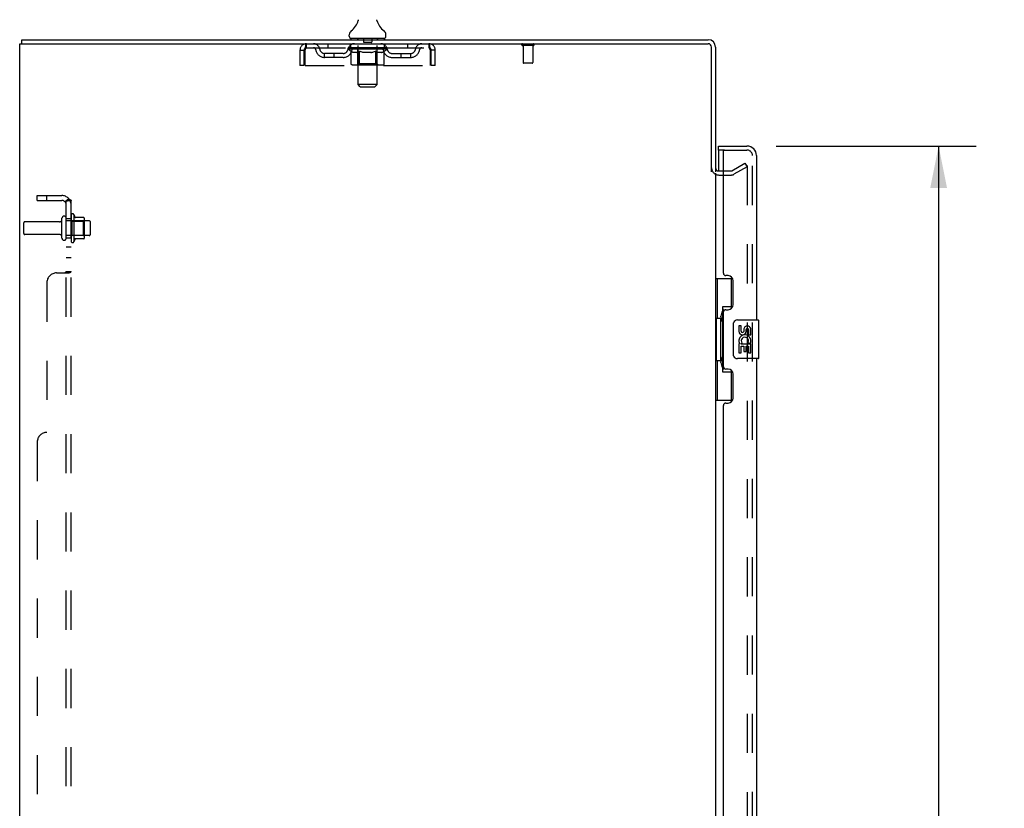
# Model space of a CAD drawing. Header units: inches. Extents: x 0 to 184, y 0 to 119.
# Tile 4 of 20: x 18 to 44, y 59 to 79. Entities that reach past the tile are written whole.
import ezdxf

# ---------------------------------------------------------------- set-up
doc = ezdxf.new("R2010")
doc.units = ezdxf.units.IN
doc.header["$LTSCALE"] = 10.121375
doc.header["$MEASUREMENT"] = 0
doc.linetypes.add('HIDDEN', pattern=[0.2, 0.1, -0.1])
doc.layers.get('0').update_dxf_attribs({"linetype": 'CONTINUOUS'})
for name, color, linetype in [('DEFAULT_2', 8, 'HIDDEN'), ('DIMENSIONS', 7, 'CONTINUOUS'), ('DOOR_ASSEMBLY', 7, 'CONTINUOUS'), ('SUBPANEL', 7, 'CONTINUOUS')]:
    doc.layers.add(name, color=color, linetype=linetype)
doc.styles.get("Standard").update_dxf_attribs({"font": 'arial.ttf'})
doc.dimstyles.new('DIMSTYLE_1', dxfattribs={"dimtxt": 0.811875, "dimasz": 1.0825, "dimexe": 0.09, "dimexo": 0.07, "dimgap": 0.0375, "dimtad": 0, "dimtih": 1, "dimtoh": 1, "dimzin": 4, "dimdsep": 46, "dimtxsty": 'Standard', "dimblk": '_FILLED', "dimblk1": '_FILLED', "dimblk2": '_FILLED', "dimcen": 0.09, "dimadec": 3, "dimazin": 1, "dimtfac": 1, "dimtdec": 3, "dimtofl": 0, "dimtmove": 0, "dimatfit": 3, "dimldrblk": '_FILLED', "dimfxl": 0, "dimtolj": 1, "dimtzin": 4, "dimarcsym": 0})

# ---------------------------------------------------------------- blocks, each defined once
blk = doc.blocks.new('_FILLED')
at = {"color": 0, "linetype": 'ByBlock'}
blk.add_solid([(0, 0), (-1, 0.2), (-1, -0.2)], dxfattribs=at)
blk = doc.blocks.new('*D9')
at = {"layer": 'DIMENSIONS', "color": 2, "linetype": 'Continuous'}
for p, q in [((37.878, 75.896), (43.053, 75.896)), ((42.078, 75.896), (42.078, 45.744)), ((42.078, 13.396), (42.078, 42.902)), ((37.878, 13.396), (43.053, 13.396))]:
    blk.add_line(p, q, dxfattribs=at)
at = {"layer": 'DIMENSIONS', "color": 2, "linetype": 'Continuous', "xscale": 1.0825, "yscale": 1.0825, "zscale": 1.0825}
for p, rotation in [((42.078, 75.896), 90), ((42.078, 13.396), 270)]:
    blk.add_blockref('_FILLED', p, dxfattribs=dict(at, rotation=rotation))
at = {"layer": 'DIMENSIONS', "color": 2, "linetype": 'Continuous', "insert": (42.078, 45.338), "char_height": 0.8119, "width": 3.39841, "attachment_point": 2, "line_spacing_factor": 0.9}
blk.add_mtext('62.50\\PDOOR', dxfattribs=at)

msp = doc.modelspace()

# ---------------------------------------------------------------- linework, layer by layer
at = {"color": 7, "linetype": 'Continuous'}
for p, q in [((27.062, 79.124), (27.062, 79.123)), ((27.066, 79.138), (27.065, 79.137)), ((27.065, 79.137), (27.065, 79.137)), ((27.067, 79.144), (27.066, 79.143)), ((27.066, 79.143), (27.066, 79.142)), ((27.066, 79.142), (27.066, 79.141)), ((27.066, 79.141), (27.066, 79.14)), ((27.066, 79.14), (27.066, 79.139)), ((27.066, 79.139), (27.066, 79.138)), ((27.067, 79.149), (27.067, 79.148)), ((27.067, 79.148), (27.067, 79.147)), ((27.067, 79.147), (27.067, 79.146)), ((27.067, 79.146), (27.067, 79.145)), ((27.067, 79.145), (27.067, 79.144)), ((27.551, 79.162), (27.551, 79.163)), ((27.553, 79.139), (27.552, 79.14)), ((27.553, 79.138), (27.553, 79.139)), ((27.553, 79.137), (27.553, 79.138)), ((27.556, 79.123), (27.556, 79.124)), ((27.556, 79.124), (27.556, 79.124)), ((26.834, 78.736), (26.834, 78.773)), ((27.784, 78.736), (27.784, 78.773)), ((18.361, 78.542), (18.361, 78.646)), ((26.872, 78.676), (26.872, 78.646)), ((27.747, 78.676), (26.872, 78.676)), ((27.747, 78.676), (27.747, 78.646))]:
    msp.add_line(p, q, dxfattribs=at)
at = {"color": 3, "linetype": 'Continuous'}
for p, q in [((18.309, 10.75), (18.309, 78.542)), ((18.309, 78.542), (36.115, 78.542)), ((18.361, 78.646), (36.12, 78.646)), ((36.205, 75.228), (36.205, 78.452)), ((36.309, 78.457), (36.309, 75.229)), ((36.309, 75.198), (36.309, 14.094)), ((36.394, 75.25), (36.513, 75.25))]:
    msp.add_line(p, q, dxfattribs=at)
at = {"color": 7, "linetype": 'Continuous'}
for points in [[(27.068, 79.157), (27.068, 79.157), (27.068, 79.156), (27.068, 79.155), (27.068, 79.155), (27.068, 79.154), (27.068, 79.154), (27.067, 79.153), (27.067, 79.152), (27.067, 79.152), (27.067, 79.151), (27.067, 79.151), (27.067, 79.15), (27.067, 79.15), (27.067, 79.149)], [(27.068, 79.163), (27.068, 79.163), (27.068, 79.162), (27.068, 79.161), (27.068, 79.161), (27.068, 79.16), (27.068, 79.159), (27.068, 79.159), (27.068, 79.158), (27.068, 79.157)], [(27.552, 79.14), (27.552, 79.141), (27.552, 79.142), (27.552, 79.142), (27.552, 79.143), (27.552, 79.143), (27.552, 79.144), (27.552, 79.145), (27.552, 79.145), (27.552, 79.146), (27.551, 79.146), (27.551, 79.147), (27.551, 79.147), (27.551, 79.148), (27.551, 79.149), (27.551, 79.149), (27.551, 79.15), (27.551, 79.151), (27.551, 79.151), (27.551, 79.152), (27.551, 79.152), (27.551, 79.153), (27.551, 79.154), (27.551, 79.154), (27.551, 79.155), (27.551, 79.156), (27.551, 79.157), (27.551, 79.157), (27.551, 79.158), (27.551, 79.159), (27.551, 79.159), (27.551, 79.16), (27.551, 79.161), (27.551, 79.162), (27.551, 79.162)]]:
    msp.add_lwpolyline(points, dxfattribs=at)
for centre, radius, start, end in [((26.585, 79.274), 0.5, 306.7414, 344.6791), ((28.033, 79.274), 0.5, 195.3209, 233.2586), ((26.959, 78.773), 0.125, 126.7414, 180), ((26.894, 78.736), 0.06, 180, 270), ((27.724, 78.736), 0.06, 270, 360), ((27.659, 78.773), 0.125, 0, 53.2586), ((36.12, 78.457), 0.085, 0, 90)]:
    msp.add_arc(centre, radius, start, end, dxfattribs=at)
at = {"color": 3, "linetype": 'Continuous'}
for centre, radius, start, end in [((36.115, 78.452), 0.09, 0, 90), ((36.12, 78.457), 0.189, 0, 90), ((36.394, 75.335), 0.085, 180, 270)]:
    msp.add_arc(centre, radius, start, end, dxfattribs=at)
at = {"layer": 'DEFAULT_2', "color": 8, "linetype": 'HIDDEN'}
for p, q in [((27.062, 79.123), (27.062, 79.123)), ((27.062, 79.123), (27.062, 79.123)), ((27.062, 79.123), (27.062, 79.123)), ((27.066, 79.143), (27.066, 79.143)), ((27.066, 79.142), (27.066, 79.142)), ((27.066, 79.141), (27.066, 79.141)), ((27.066, 79.14), (27.066, 79.14)), ((27.067, 79.153), (27.067, 79.153)), ((27.067, 79.149), (27.067, 79.148)), ((27.067, 79.147), (27.067, 79.147)), ((27.067, 79.146), (27.067, 79.146)), ((27.067, 79.145), (27.067, 79.145)), ((27.067, 79.144), (27.067, 79.144)), ((27.068, 79.163), (27.068, 79.162)), ((27.068, 79.159), (27.068, 79.159)), ((27.068, 79.158), (27.068, 79.158)), ((27.068, 79.157), (27.068, 79.157)), ((27.068, 79.157), (27.068, 79.157)), ((27.068, 79.156), (27.068, 79.156)), ((27.068, 79.155), (27.068, 79.155)), ((27.068, 79.155), (27.068, 79.155)), ((27.068, 79.154), (27.068, 79.154)), ((27.068, 79.154), (27.068, 79.154)), ((27.551, 79.163), (27.551, 79.163)), ((27.551, 79.162), (27.551, 79.162)), ((27.551, 79.161), (27.551, 79.161)), ((27.551, 79.159), (27.551, 79.159)), ((27.551, 79.157), (27.551, 79.157)), ((27.551, 79.154), (27.551, 79.155)), ((27.551, 79.152), (27.551, 79.152)), ((27.551, 79.147), (27.551, 79.147)), ((27.552, 79.142), (27.552, 79.143)), ((27.552, 79.141), (27.552, 79.141)), ((27.552, 79.14), (27.552, 79.14)), ((27.553, 79.139), (27.553, 79.139)), ((27.553, 79.138), (27.553, 79.138)), ((25.726, 78.438), (25.726, 78.542)), ((26.278, 78.542), (26.278, 78.438)), ((26.872, 78.438), (26.872, 78.542)), ((27.052, 78.676), (27.052, 78.646)), ((27.06, 77.486), (27.06, 78.646)), ((27.204, 78.666), (27.204, 78.586)), ((27.404, 78.576), (27.214, 78.576)), ((27.414, 78.666), (27.414, 78.586)), ((27.558, 77.486), (27.558, 78.646)), ((27.567, 78.676), (27.567, 78.646)), ((27.747, 78.438), (27.747, 78.542)), ((28.34, 78.542), (28.34, 78.438)), ((28.892, 78.542), (28.892, 78.438)), ((31.597, 78.499), (31.313, 78.499)), ((31.331, 78.499), (31.331, 78.052)), ((31.579, 78.499), (31.579, 78.052)), ((25.559, 78.375), (25.559, 77.979)), ((25.559, 78.375), (25.663, 78.375)), ((25.663, 78.375), (25.663, 77.979)), ((25.693, 77.979), (25.693, 78.375)), ((25.726, 78.438), (28.892, 78.438)), ((26.195, 78.187), (26.195, 78.291)), ((26.678, 78.291), (26.195, 78.291)), ((26.445, 78.187), (26.445, 78.291)), ((26.803, 78.4), (26.803, 78.438)), ((26.882, 78.345), (26.803, 78.4)), ((27.815, 78.4), (26.803, 78.4)), ((26.811, 78.432), (26.811, 78.438)), ((26.818, 78.43), (26.818, 78.432)), ((26.818, 78.43), (27.801, 78.43)), ((26.825, 78.43), (26.825, 78.432)), ((26.825, 78.43), (26.825, 78.432)), ((26.833, 78.432), (26.833, 78.438)), ((26.846, 78.43), (26.846, 78.432)), ((26.848, 78.43), (26.848, 78.432)), ((26.871, 78.432), (26.871, 78.438)), ((26.882, 78.43), (26.882, 78.432)), ((26.882, 78.021), (26.882, 78.345)), ((26.882, 78.345), (26.894, 78.337)), ((26.884, 78.43), (26.884, 78.432)), ((27.048, 78.432), (26.887, 78.432)), ((26.905, 78.33), (26.893, 78.337)), ((26.915, 78.324), (26.904, 78.331)), ((26.926, 78.319), (26.915, 78.325)), ((26.921, 78.432), (26.921, 78.438)), ((26.922, 78.43), (26.922, 78.432)), ((26.923, 78.43), (26.923, 78.432)), ((26.925, 78.43), (26.925, 78.432)), ((26.937, 78.315), (26.926, 78.319)), ((26.931, 78.43), (26.931, 78.432)), ((26.931, 78.43), (26.931, 78.432)), ((26.934, 78.43), (26.934, 78.432)), ((26.937, 78.43), (26.937, 78.433)), ((26.948, 78.311), (26.937, 78.315)), ((26.94, 78.43), (26.94, 78.432)), ((27.031, 78.311), (26.948, 78.311)), ((26.951, 78.43), (26.951, 78.432)), ((26.966, 78.43), (26.966, 78.434)), ((26.966, 78.43), (26.966, 78.432)), ((26.983, 78.43), (26.983, 78.432)), ((26.983, 78.43), (26.983, 78.432)), ((26.984, 78.432), (26.984, 78.438)), ((26.992, 78.43), (26.992, 78.432)), ((26.995, 78.43), (26.995, 78.432)), ((27.002, 78.43), (27.002, 78.432)), ((27.011, 78.43), (27.011, 78.435)), ((27.024, 78.43), (27.024, 78.432)), ((27.026, 78.43), (27.026, 78.432)), ((27.031, 78.311), (27.041, 78.315)), ((27.052, 78.319), (27.041, 78.315)), ((27.048, 78.43), (27.048, 78.432)), ((27.101, 78.432), (27.052, 78.432)), ((27.063, 78.325), (27.052, 78.319)), ((27.056, 78.432), (27.056, 78.438)), ((27.059, 78.023), (27.059, 78.398)), ((27.061, 78.43), (27.061, 78.432)), ((27.074, 78.331), (27.063, 78.325)), ((27.065, 78.43), (27.065, 78.432)), ((27.07, 78.43), (27.07, 78.436)), ((27.073, 78.43), (27.073, 78.432)), ((27.085, 78.337), (27.074, 78.331)), ((27.082, 78.43), (27.082, 78.432)), ((27.096, 78.345), (27.085, 78.337)), ((27.096, 78.021), (27.096, 78.345)), ((27.096, 78.345), (27.119, 78.337)), ((27.101, 78.43), (27.101, 78.432)), ((27.161, 78.432), (27.114, 78.432)), ((27.142, 78.33), (27.119, 78.337)), ((27.13, 78.43), (27.13, 78.432)), ((27.136, 78.432), (27.136, 78.438)), ((27.139, 78.43), (27.139, 78.432)), ((27.141, 78.43), (27.141, 78.437)), ((27.164, 78.324), (27.142, 78.331)), ((27.143, 78.43), (27.143, 78.432)), ((27.149, 78.43), (27.149, 78.432)), ((27.161, 78.43), (27.161, 78.432)), ((27.186, 78.319), (27.164, 78.324)), ((27.226, 78.432), (27.182, 78.432)), ((27.208, 78.315), (27.186, 78.319)), ((27.193, 78.43), (27.193, 78.432)), ((27.23, 78.311), (27.208, 78.315)), ((27.218, 78.432), (27.309, 78.438)), ((27.221, 78.432), (27.221, 78.438)), ((27.222, 78.438), (27.221, 78.438)), ((27.222, 78.432), (27.222, 78.438)), ((27.222, 78.43), (27.222, 78.432)), ((27.225, 78.43), (27.225, 78.433)), ((27.226, 78.43), (27.226, 78.432)), ((27.226, 78.43), (27.226, 78.432)), ((27.388, 78.311), (27.23, 78.311)), ((27.292, 78.432), (27.254, 78.432)), ((27.258, 78.43), (27.258, 78.432)), ((27.293, 78.43), (27.293, 78.432)), ((27.307, 78.432), (27.307, 78.432)), ((27.307, 78.43), (27.307, 78.432)), ((27.307, 78.43), (27.307, 78.432)), ((27.309, 78.432), (27.309, 78.438)), ((27.309, 78.438), (27.401, 78.432)), ((27.311, 78.43), (27.311, 78.432)), ((27.311, 78.43), (27.311, 78.432)), ((27.311, 78.432), (27.311, 78.432)), ((27.326, 78.43), (27.326, 78.432)), ((27.326, 78.432), (27.364, 78.432)), ((27.36, 78.43), (27.36, 78.432)), ((27.388, 78.311), (27.411, 78.315)), ((27.392, 78.43), (27.392, 78.432)), ((27.393, 78.43), (27.393, 78.432)), ((27.393, 78.432), (27.436, 78.432)), ((27.394, 78.43), (27.394, 78.433)), ((27.397, 78.432), (27.397, 78.438)), ((27.397, 78.432), (27.397, 78.438)), ((27.397, 78.438), (27.397, 78.438)), ((27.397, 78.43), (27.397, 78.432)), ((27.433, 78.319), (27.41, 78.315)), ((27.426, 78.43), (27.426, 78.432)), ((27.455, 78.325), (27.433, 78.319)), ((27.478, 78.331), (27.455, 78.325)), ((27.457, 78.43), (27.457, 78.432)), ((27.457, 78.432), (27.504, 78.432)), ((27.469, 78.43), (27.469, 78.432)), ((27.475, 78.43), (27.475, 78.432)), ((27.477, 78.43), (27.477, 78.437)), ((27.501, 78.338), (27.478, 78.331)), ((27.479, 78.43), (27.479, 78.432)), ((27.482, 78.432), (27.482, 78.438)), ((27.488, 78.43), (27.488, 78.432)), ((27.524, 78.346), (27.501, 78.338)), ((27.517, 78.43), (27.517, 78.432)), ((27.517, 78.432), (27.566, 78.432)), ((27.524, 78.021), (27.524, 78.346)), ((27.524, 78.346), (27.536, 78.338)), ((27.536, 78.43), (27.536, 78.432)), ((27.548, 78.331), (27.536, 78.338)), ((27.545, 78.43), (27.545, 78.432)), ((27.559, 78.324), (27.547, 78.331)), ((27.548, 78.43), (27.548, 78.436)), ((27.553, 78.43), (27.553, 78.432)), ((27.557, 78.43), (27.557, 78.432)), ((27.559, 78.023), (27.559, 78.398)), ((27.571, 78.319), (27.559, 78.325)), ((27.562, 78.432), (27.562, 78.438)), ((27.57, 78.43), (27.57, 78.432)), ((27.57, 78.432), (27.815, 78.432)), ((27.582, 78.315), (27.57, 78.319)), ((27.593, 78.311), (27.582, 78.315)), ((27.592, 78.43), (27.592, 78.432)), ((27.668, 78.311), (27.593, 78.311)), ((27.595, 78.43), (27.595, 78.432)), ((27.607, 78.43), (27.607, 78.435)), ((27.616, 78.43), (27.616, 78.432)), ((27.623, 78.43), (27.623, 78.432)), ((27.627, 78.43), (27.627, 78.432)), ((27.635, 78.432), (27.635, 78.438)), ((27.636, 78.43), (27.636, 78.432)), ((27.636, 78.43), (27.636, 78.432)), ((27.652, 78.43), (27.652, 78.434)), ((27.652, 78.43), (27.652, 78.432)), ((27.667, 78.43), (27.667, 78.432)), ((27.668, 78.311), (27.68, 78.315)), ((27.678, 78.43), (27.678, 78.432)), ((27.691, 78.319), (27.68, 78.315)), ((27.682, 78.43), (27.682, 78.433)), ((27.684, 78.43), (27.684, 78.432)), ((27.687, 78.43), (27.687, 78.432)), ((27.687, 78.43), (27.687, 78.432)), ((27.703, 78.325), (27.691, 78.319)), ((27.693, 78.43), (27.693, 78.432)), ((27.695, 78.43), (27.695, 78.432)), ((27.696, 78.43), (27.696, 78.432)), ((27.697, 78.432), (27.697, 78.438)), ((27.714, 78.331), (27.703, 78.325)), ((27.726, 78.338), (27.714, 78.331)), ((27.718, 78.435), (27.814, 78.436)), ((27.718, 78.432), (27.718, 78.435)), ((27.738, 78.346), (27.726, 78.338)), ((27.734, 78.43), (27.734, 78.432)), ((27.736, 78.43), (27.736, 78.432)), ((27.738, 78.346), (27.815, 78.4)), ((27.738, 78.021), (27.738, 78.346)), ((27.748, 78.432), (27.748, 78.438)), ((27.77, 78.43), (27.77, 78.432)), ((27.772, 78.43), (27.772, 78.432)), ((27.785, 78.432), (27.785, 78.438)), ((27.793, 78.43), (27.793, 78.432)), ((27.794, 78.43), (27.794, 78.432)), ((27.801, 78.43), (27.801, 78.432)), ((27.808, 78.432), (27.808, 78.438)), ((27.814, 78.432), (27.814, 78.436)), ((27.815, 78.4), (27.815, 78.432)), ((27.941, 78.291), (28.424, 78.291)), ((28.174, 78.187), (28.174, 78.291)), ((28.424, 78.187), (28.424, 78.291)), ((28.925, 78.375), (28.925, 77.979)), ((28.955, 77.979), (28.955, 78.375)), ((29.059, 78.375), (28.955, 78.375)), ((29.059, 77.979), (29.059, 78.375)), ((25.663, 77.979), (25.559, 77.979)), ((25.693, 77.979), (28.925, 77.979)), ((26.678, 78.187), (26.195, 78.187)), ((27.704, 77.991), (26.917, 77.991)), ((27.059, 78.023), (27.027, 77.991)), ((27.559, 78.023), (27.059, 78.023)), ((27.105, 77.995), (27.103, 77.997)), ((27.109, 77.992), (27.107, 77.993)), ((27.111, 77.992), (27.109, 77.992)), ((27.113, 77.991), (27.111, 77.992)), ((27.559, 78.023), (27.591, 77.991)), ((27.941, 78.187), (28.424, 78.187)), ((29.059, 77.979), (28.955, 77.979)), ((31.569, 78.042), (31.341, 78.042)), ((27.12, 77.426), (27.06, 77.486)), ((27.558, 77.486), (27.06, 77.486)), ((27.12, 77.426), (27.498, 77.426)), ((27.498, 77.426), (27.558, 77.486)), ((36.73, 75.254), (37.07, 75.45)), ((37.07, 75.45), (37.122, 75.36)), ((36.394, 75.146), (36.713, 75.146)), ((36.513, 75.25), (36.713, 75.25)), ((37.122, 75.36), (36.782, 75.164)), ((37.122, 75.38), (37.122, 13.911)), ((19.708, 74.126), (19.708, 73.415)), ((18.413, 73.636), (18.413, 73.906)), ((19.341, 73.936), (18.443, 73.936)), ((19.403, 73.513), (19.403, 74.028)), ((19.513, 73.513), (19.513, 74.028)), ((20.108, 73.958), (19.513, 73.958)), ((19.638, 74.105), (19.638, 73.436)), ((19.658, 73.954), (19.638, 73.974)), ((19.658, 73.954), (19.658, 73.587)), ((19.658, 73.954), (19.954, 73.954)), ((19.964, 74.048), (19.736, 74.048)), ((19.954, 73.954), (19.974, 73.974)), ((19.954, 73.954), (19.954, 73.587)), ((19.974, 74.026), (19.974, 73.515)), ((20.138, 73.613), (20.138, 73.928)), ((19.341, 73.606), (18.443, 73.606)), ((20.108, 73.583), (19.513, 73.583)), ((19.658, 73.587), (19.638, 73.567)), ((19.658, 73.587), (19.954, 73.587)), ((19.964, 73.493), (19.736, 73.493)), ((19.954, 73.587), (19.974, 73.567))]:
    msp.add_line(p, q, dxfattribs=at)
for points in [[(25.693, 78.375), (25.696, 78.393), (25.698, 78.412), (25.7, 78.43), (25.703, 78.447), (25.705, 78.463), (25.707, 78.479), (25.71, 78.493), (25.712, 78.505), (25.714, 78.516), (25.717, 78.525), (25.719, 78.532), (25.721, 78.537), (25.724, 78.541), (25.726, 78.542)], [(28.892, 78.542), (28.895, 78.541), (28.897, 78.537), (28.899, 78.532), (28.902, 78.525), (28.904, 78.516), (28.906, 78.505), (28.909, 78.493), (28.911, 78.479), (28.913, 78.463), (28.916, 78.447), (28.918, 78.43), (28.92, 78.412), (28.923, 78.393), (28.925, 78.375)], [(25.693, 78.375), (25.696, 78.382), (25.698, 78.389), (25.7, 78.395), (25.703, 78.402), (25.705, 78.408), (25.707, 78.414), (25.71, 78.419), (25.712, 78.424), (25.714, 78.428), (25.717, 78.431), (25.719, 78.434), (25.721, 78.436), (25.724, 78.437), (25.726, 78.438)], [(28.892, 78.438), (28.895, 78.437), (28.897, 78.436), (28.899, 78.434), (28.902, 78.431), (28.904, 78.428), (28.906, 78.424), (28.909, 78.419), (28.911, 78.414), (28.913, 78.408), (28.916, 78.402), (28.918, 78.395), (28.92, 78.389), (28.923, 78.382), (28.925, 78.375)], [(26.917, 77.991), (26.912, 77.992), (26.908, 77.992), (26.904, 77.993), (26.9, 77.995), (26.897, 77.997), (26.893, 77.999), (26.89, 78.002), (26.888, 78.005), (26.885, 78.009), (26.884, 78.013), (26.883, 78.017), (26.882, 78.021)], [(27.097, 78.013), (27.096, 78.017), (27.096, 78.021)], [(27.098, 78.009), (27.097, 78.013), (27.096, 78.017), (27.096, 78.021)], [(27.107, 77.993), (27.105, 77.995), (27.103, 77.997), (27.102, 77.999), (27.1, 78.002), (27.099, 78.005), (27.098, 78.009)], [(27.102, 77.999), (27.1, 78.002), (27.099, 78.005)], [(27.507, 77.991), (27.509, 77.992), (27.511, 77.992), (27.513, 77.993), (27.515, 77.995), (27.517, 77.997), (27.519, 77.999), (27.52, 78.002), (27.521, 78.005), (27.523, 78.009), (27.523, 78.013), (27.524, 78.017), (27.524, 78.021)], [(27.704, 77.991), (27.708, 77.992), (27.712, 77.992), (27.716, 77.993), (27.72, 77.995), (27.724, 77.997), (27.727, 77.999), (27.73, 78.002), (27.733, 78.005), (27.735, 78.009), (27.737, 78.013), (27.738, 78.017), (27.738, 78.021)], [(37.104, 75.4), (37.104, 75.4), (37.102, 75.4), (37.1, 75.4), (37.098, 75.399), (37.097, 75.398)], [(37.11, 75.399), (37.108, 75.4), (37.106, 75.4), (37.104, 75.4)], [(37.11, 75.399), (37.112, 75.398), (37.113, 75.397), (37.115, 75.396), (37.117, 75.394), (37.118, 75.393), (37.119, 75.391), (37.12, 75.389), (37.121, 75.387), (37.121, 75.385), (37.122, 75.382), (37.122, 75.38)]]:
    msp.add_lwpolyline(points, dxfattribs=at)
for centre, radius, start, end in [((25.726, 78.375), 0.167, 90, 180), ((25.905, 78.375), 0.167, 8.0716, 90), ((26.967, 78.375), 0.167, 90, 171.9284), ((27.03, 78.646), 0.03, 0, 90), ((27.194, 78.666), 0.01, 0, 90), ((27.214, 78.586), 0.01, 180, 270), ((27.404, 78.586), 0.01, 270, 360), ((27.424, 78.666), 0.01, 90, 180), ((27.588, 78.646), 0.03, 90, 180), ((27.652, 78.375), 0.167, 8.0716, 90), ((28.713, 78.375), 0.167, 90, 171.9284), ((28.892, 78.375), 0.167, 0, 90), ((31.313, 78.52), 0.0215, 90, 270), ((31.597, 78.52), 0.0215, 270, 90), ((25.726, 78.375), 0.063, 90, 180), ((25.906, 78.375), 0.0625, 7.9863, 90), ((26.195, 78.416), 0.229, 187.9863, 270), ((26.195, 78.416), 0.125, 188.0716, 270), ((26.678, 78.416), 0.125, 270, 351.9284), ((26.678, 78.416), 0.229, 270, 352.0137), ((26.966, 78.375), 0.0625, 90, 172.0137), ((27.027, 78.398), 0.0318, 0, 90), ((27.591, 78.398), 0.0318, 90, 180), ((27.652, 78.375), 0.0625, 7.9863, 90), ((27.941, 78.416), 0.229, 187.9863, 270), ((27.941, 78.416), 0.125, 188.0716, 270), ((28.424, 78.416), 0.125, 270, 351.9284), ((28.424, 78.416), 0.229, 270, 352.0137), ((28.712, 78.375), 0.0625, 90, 172.0137), ((28.892, 78.375), 0.063, 0, 90), ((31.341, 78.052), 0.01, 180, 270), ((31.569, 78.052), 0.01, 270, 360), ((36.394, 75.335), 0.189, 180, 270), ((36.713, 75.283), 0.033, 270, 300), ((36.713, 75.283), 0.137, 270, 300), ((19.677, 74.105), 0.0384, 34.4497, 180), ((19.108, 73.771), 0.698, 23.9679, 30.6631), ((18.443, 73.906), 0.03, 90, 180), ((19.341, 73.998), 0.0625, 270, 360), ((19.458, 74.028), 0.055, 360, 180), ((19.755, 74.058), 0.01, 203.9679, 270), ((19.964, 74.038), 0.01, 5.1938, 90), ((19.833, 74.026), 0.141, 0, 5.2081), ((20.108, 73.928), 0.03, 360, 90), ((18.443, 73.636), 0.03, 180, 270), ((19.341, 73.543), 0.0625, 0, 90), ((20.108, 73.613), 0.03, 270, 0), ((19.458, 73.513), 0.055, 180, 0), ((19.677, 73.436), 0.0384, 180, 325.5503), ((19.108, 73.771), 0.698, 329.3369, 336.0321), ((19.755, 73.483), 0.01, 90, 156.0321), ((19.964, 73.503), 0.01, 270, 354.8062), ((19.833, 73.515), 0.141, 354.7919, 360)]:
    msp.add_arc(centre, radius, start, end, dxfattribs=at)
for centre, major_axis, ratio, start_param, end_param in [((27.309, 78.438), (0.506, 0.005), 0.05963, 2.96643, 3.140963), ((26.787, 78.428), (0.158, 0), 0.060556, 0.430652, 1.470503), ((27.309, 78.438), (0.506, 0), 0.060556, -3.141593, -2.96706), ((26.787, 78.423), (0.158, 0.002), 0.05963, 1.376596, 1.469874), ((27.309, 78.438), (0.506, 0.011), 0.05688, 2.791345, 2.965878), ((26.822, 78.428), (0.158, -0.002), 0.05963, 0.605815, 1.645666), ((26.768, 78.428), (0.158, 0.002), 0.05963, 0.25549, 1.295341), ((27.309, 78.438), (0.506, -0.005), 0.05963, -2.96643, -2.791898), ((26.822, 78.423), (0.158, 0), 0.060556, 1.551758, 1.645036), ((26.768, 78.423), (0.158, 0.003), 0.05688, 1.20151, 1.294789), ((26.823, 78.425), (0.131, 0.001), 0.05963, 1.065228, 1.614276), ((26.808, 78.425), (0.131, 0.003), 0.05688, 0.890143, 1.43919), ((26.854, 78.425), (0.131, 0), 0.060556, 1.240391, 1.789438), ((27.309, 78.438), (0.506, 0.015), 0.052395, 2.616403, 2.790936), ((26.872, 78.428), (0.158, -0.003), 0.05688, 0.7809, 1.820751), ((26.765, 78.428), (0.158, 0.003), 0.05688, 0.080405, 1.120256), ((27.309, 78.438), (0.506, -0.011), 0.05688, -2.791345, -2.616812), ((26.872, 78.423), (0.158, -0.002), 0.05963, 1.72692, 1.820198), ((26.765, 78.423), (0.158, 0.005), 0.052395, 1.026568, 1.119847), ((26.807, 78.425), (0.131, 0.004), 0.052395, 0.715201, 1.264248), ((26.898, 78.425), (0.131, -0.001), 0.05963, 1.415553, 1.9646), ((27.309, 78.438), (0.506, 0.02), 0.046319, 2.441654, 2.616187), ((26.936, 78.428), (0.158, -0.005), 0.052395, 0.955842, 1.995693), ((26.778, 78.428), (0.158, 0.005), 0.052395, -0.094537, 0.945314), ((27.309, 78.438), (0.506, -0.015), 0.052395, -2.616403, -2.44187), ((26.936, 78.423), (0.158, -0.003), 0.05688, 1.902006, 1.995284), ((26.778, 78.423), (0.158, 0.006), 0.046319, 0.851819, 0.945098), ((26.822, 78.425), (0.131, 0.005), 0.046319, 0.540452, 1.089499), ((26.955, 78.425), (0.131, -0.003), 0.05688, 1.590638, 2.139686), ((27.309, 78.438), (0.506, 0.024), 0.038841, 2.267123, 2.441656), ((27.011, 78.428), (0.158, -0.006), 0.046319, 1.130591, 2.170442), ((26.808, 78.428), (0.158, 0.006), 0.046319, -0.269286, 0.770565), ((27.309, 78.438), (0.506, -0.02), 0.046319, -2.441654, -2.267121), ((27.011, 78.423), (0.158, -0.005), 0.052395, 2.076947, 2.170226), ((26.808, 78.423), (0.158, 0.007), 0.038841, 0.677289, 0.770567), ((26.851, 78.425), (0.131, 0.006), 0.038841, 0.365921, 0.914969), ((27.023, 78.425), (0.131, -0.004), 0.052395, 1.76558, 2.314627), ((27.309, 78.438), (0.506, 0.027), 0.030195, 2.09281, 2.267343), ((27.094, 78.428), (0.158, -0.007), 0.038841, 1.305122, 2.344973), ((26.853, 78.428), (0.158, 0.007), 0.038841, -0.443817, 0.596034), ((27.309, 78.438), (0.506, -0.024), 0.038841, -2.267123, -2.092591), ((27.094, 78.423), (0.158, -0.006), 0.046319, 2.251696, 2.344975), ((26.853, 78.423), (0.158, 0.008), 0.030195, 0.502975, 0.596254), ((26.895, 78.425), (0.131, 0.007), 0.030195, 0.191608, 0.740655), ((27.099, 78.425), (0.131, -0.005), 0.046319, 1.940329, 2.489376), ((26.912, 78.428), (0.158, 0.008), 0.030195, -0.61813, 0.421721), ((27.185, 78.428), (0.158, -0.008), 0.030195, 1.479435, 2.519286), ((27.309, 78.438), (0.506, 0.029), 0.020645, 1.918687, 2.09322), ((27.309, 78.438), (0.506, -0.027), 0.030195, -2.09281, -1.918277), ((27.185, 78.423), (0.158, -0.007), 0.038841, 2.426227, 2.519505), ((26.912, 78.423), (0.158, 0.009), 0.020645, 0.328852, 0.422131), ((26.951, 78.425), (0.131, 0.007), 0.020645, 0.017485, 0.566532), ((27.182, 78.425), (0.131, -0.006), 0.038841, 2.11486, 2.663907), ((26.983, 78.428), (0.158, 0.009), 0.020645, -0.792253, 0.247598), ((27.279, 78.428), (0.158, -0.009), 0.020645, 1.653558, 2.693409), ((27.309, 78.438), (0.506, 0.03), 0.010478, 1.744704, 1.919237), ((27.309, 78.438), (0.506, -0.029), 0.020645, -1.918687, -1.744154), ((27.279, 78.423), (0.158, -0.008), 0.030195, 2.60054, 2.693819), ((26.983, 78.423), (0.158, 0.009), 0.010478, 0.154869, 0.248148), ((27.018, 78.425), (0.131, 0.008), 0.010478, 6.126688, 6.675735), ((27.268, 78.425), (0.131, -0.007), 0.030195, 2.289173, 2.83822), ((27.063, 78.428), (0.158, 0.009), 0.010478, -0.966236, -0.000846), ((27.374, 78.428), (0.158, -0.009), 0.010478, 1.827541, 2.867392), ((27.309, 78.438), (0.506, -0.03), 0.010478, -1.744704, -1.570171), ((27.374, 78.423), (0.158, -0.009), 0.020645, 2.774664, 2.867942), ((27.356, 78.425), (0.131, -0.007), 0.020645, 2.463296, 3.012344), ((27.245, 78.428), (0.158, 0.009), 0.010478, 0.274201, 1.314052), ((27.176, 78.425), (0.131, 0.008), 0.010478, -0.000483, 0.504314), ((27.152, 78.423), (0.158, 0.009), 0.010478, 0.099668, 0.192946), ((27.309, 78.438), (0.506, 0.03), 0.010478, -1.571421, -1.396888), ((27.467, 78.423), (0.158, -0.009), 0.010478, 2.948646, 3.041925), ((27.443, 78.425), (0.131, -0.008), 0.010478, 2.637279, 3.142076), ((27.34, 78.428), (0.158, 0.009), 0.020645, 0.448184, 1.488034), ((27.262, 78.425), (0.131, 0.007), 0.020645, 0.129249, 0.678296), ((27.245, 78.423), (0.158, 0.009), 0.020645, 0.273651, 0.366929), ((27.555, 78.428), (0.158, -0.009), 0.010478, -3.140747, -2.175357), ((27.309, 78.438), (0.506, 0.029), 0.020645, -1.397439, -1.222906), ((27.309, 78.438), (0.506, -0.03), 0.010478, 1.222355, 1.396888), ((27.434, 78.428), (0.158, 0.008), 0.030195, 0.622307, 1.662158), ((27.35, 78.425), (0.131, 0.007), 0.030195, 0.303372, 0.852419), ((27.601, 78.425), (0.131, -0.008), 0.010478, 2.749043, 3.29809), ((27.636, 78.428), (0.158, -0.009), 0.020645, 2.893995, 3.933846), ((27.34, 78.423), (0.158, 0.008), 0.030195, 0.447774, 0.541052), ((27.636, 78.423), (0.158, -0.009), 0.010478, 2.893445, 2.986723), ((27.309, 78.438), (0.506, 0.027), 0.030195, -1.223315, -1.048783), ((27.309, 78.438), (0.506, -0.029), 0.020645, 1.048373, 1.222906), ((27.524, 78.428), (0.158, 0.007), 0.038841, 0.79662, 1.836471), ((27.437, 78.425), (0.131, 0.006), 0.038841, 0.477686, 1.026733), ((27.668, 78.425), (0.131, -0.007), 0.020645, 2.57506, 3.124108), ((27.707, 78.428), (0.158, -0.008), 0.030195, 2.719872, 3.759723), ((27.608, 78.428), (0.158, 0.006), 0.046319, 0.971151, 2.011002), ((27.434, 78.423), (0.158, 0.007), 0.038841, 0.622087, 0.715366), ((27.707, 78.423), (0.158, -0.009), 0.020645, 2.719462, 2.812741), ((27.309, 78.438), (0.506, 0.024), 0.038841, -1.049002, -0.874469), ((27.309, 78.438), (0.506, -0.027), 0.030195, 0.87425, 1.048783), ((27.519, 78.425), (0.131, 0.005), 0.046319, 0.652216, 1.201263), ((27.682, 78.428), (0.158, 0.005), 0.052395, 1.1459, 2.185751), ((27.724, 78.425), (0.131, -0.007), 0.030195, 2.400937, 2.949985), ((27.765, 78.428), (0.158, -0.007), 0.038841, 2.545558, 3.585409), ((27.596, 78.425), (0.131, 0.004), 0.052395, 0.826965, 1.376012), ((27.524, 78.423), (0.158, 0.006), 0.046319, 0.796618, 0.889896), ((27.765, 78.423), (0.158, -0.008), 0.030195, 2.545339, 2.638617), ((27.746, 78.428), (0.158, 0.003), 0.05688, 1.320842, 2.360692), ((27.309, 78.438), (0.506, 0.02), 0.046319, -0.874471, -0.699939), ((27.309, 78.438), (0.506, -0.024), 0.038841, 0.699936, 0.874469), ((27.81, 78.428), (0.158, -0.006), 0.046319, 2.371028, 3.410879), ((27.767, 78.425), (0.131, -0.006), 0.038841, 2.226624, 2.775671), ((27.796, 78.428), (0.158, 0.002), 0.05963, 1.495927, 2.535778), ((27.663, 78.425), (0.131, 0.003), 0.05688, 1.001907, 1.550954), ((27.84, 78.428), (0.158, -0.005), 0.052395, 2.196279, 3.23613), ((27.797, 78.425), (0.131, -0.005), 0.046319, 2.052093, 2.601141), ((27.608, 78.423), (0.158, 0.005), 0.052395, 0.971367, 1.064645), ((27.831, 78.428), (0.158, 0), 0.060556, 2.364024, 2.71094), ((27.81, 78.423), (0.158, -0.007), 0.038841, 2.371026, 2.464304), ((27.854, 78.428), (0.158, -0.003), 0.05688, 2.021337, 3.061188), ((27.309, 78.438), (0.506, 0.015), 0.052395, -0.699723, -0.52519), ((27.851, 78.428), (0.158, -0.002), 0.05963, 1.846251, 2.886102), ((27.309, 78.438), (0.506, -0.02), 0.046319, 0.525406, 0.699939), ((27.72, 78.425), (0.131, 0.001), 0.05963, 1.176993, 1.72604), ((27.811, 78.425), (0.131, -0.004), 0.052395, 1.877344, 2.426392), ((27.764, 78.425), (0.131, 0), 0.060556, 1.352155, 1.901202), ((27.811, 78.425), (0.131, -0.003), 0.05688, 1.702402, 2.25145), ((27.795, 78.425), (0.131, -0.001), 0.05963, 1.527317, 2.076364), ((27.682, 78.423), (0.158, 0.003), 0.05688, 1.146309, 1.239587), ((27.84, 78.423), (0.158, -0.006), 0.046319, 2.196495, 2.289773), ((27.309, 78.438), (0.506, 0.011), 0.05688, -0.524781, -0.350248), ((27.309, 78.438), (0.506, -0.015), 0.052395, 0.350657, 0.52519), ((27.746, 78.423), (0.158, 0.002), 0.05963, 1.321394, 1.414673), ((27.831, 78.423), (0.158, -0.002), 0.05963, 1.764997, 1.971333), ((27.854, 78.423), (0.158, -0.005), 0.052395, 2.021746, 2.115024), ((27.309, 78.438), (0.506, 0.005), 0.05963, -0.349695, -0.175162), ((27.309, 78.438), (0.506, -0.011), 0.05688, 0.175715, 0.350248), ((27.796, 78.423), (0.158, 0), 0.060556, 1.496556, 1.589835), ((27.851, 78.423), (0.158, -0.003), 0.05688, 1.846804, 1.940083), ((27.309, 78.438), (0.506, -0.005), 0.05963, 6.27665, 6.458348), ((27.309, 78.438), (0.506, 0), 0.060556, -0.174533, -0.058352)]:
    msp.add_ellipse(centre, major_axis=major_axis, ratio=ratio, start_param=start_param, end_param=end_param, dxfattribs=at)
at = {"layer": 'DOOR_ASSEMBLY', "color": 7, "linetype": 'Continuous'}
for p, q in [((36.388, 75.792), (36.388, 75.896)), ((36.536, 75.792), (36.388, 75.792)), ((36.388, 75.772), (36.388, 75.25)), ((36.309, 72.471), (36.75, 72.471)), ((36.348, 72.471), (36.348, 71.446)), ((36.713, 72.471), (36.713, 71.691)), ((36.486, 71.736), (36.486, 70.056)), ((36.713, 71.736), (36.486, 71.736)), ((36.327, 71.446), (36.327, 70.346)), ((36.327, 71.446), (36.449, 71.446)), ((36.449, 71.476), (36.449, 71.496)), ((36.449, 70.346), (36.449, 71.446)), ((36.872, 71.396), (37.412, 71.396)), ((37.427, 70.411), (37.427, 71.381)), ((36.772, 70.496), (36.772, 71.296)), ((36.91, 71.241), (36.91, 71.105)), ((36.973, 71.241), (36.91, 71.241)), ((36.973, 71.105), (36.973, 71.241)), ((37.038, 71.168), (37.038, 71.099)), ((37.098, 71.105), (37.098, 71.147)), ((37.161, 71.147), (37.161, 71.011)), ((37.224, 71.011), (37.224, 71.147)), ((37.154, 70.816), (37.211, 70.791)), ((37.161, 71.011), (37.224, 71.011)), ((36.91, 70.78), (36.91, 70.55)), ((36.928, 70.78), (36.91, 70.78)), ((36.91, 70.55), (36.973, 70.55)), ((36.962, 70.78), (36.99, 70.799)), ((36.962, 70.78), (37.224, 70.78)), ((36.973, 70.55), (36.973, 70.717)), ((36.973, 70.717), (37.038, 70.717)), ((37.038, 70.717), (37.038, 70.581)), ((37.038, 70.581), (37.098, 70.581)), ((37.098, 70.581), (37.098, 70.717)), ((37.098, 70.717), (37.161, 70.717)), ((37.161, 70.717), (37.161, 70.55)), ((37.161, 70.55), (37.224, 70.55)), ((37.224, 70.55), (37.224, 70.78)), ((36.327, 70.346), (36.449, 70.346)), ((36.348, 70.346), (36.348, 69.321)), ((36.449, 70.295), (36.449, 70.315)), ((37.412, 70.396), (36.872, 70.396)), ((36.486, 70.056), (36.713, 70.056)), ((36.713, 70.101), (36.713, 69.321)), ((36.309, 69.321), (36.75, 69.321))]:
    msp.add_line(p, q, dxfattribs=at)
at = {"layer": 'DOOR_ASSEMBLY', "color": 3, "linetype": 'Continuous'}
for p, q in [((36.388, 75.896), (37.121, 75.896)), ((36.513, 72.603), (36.513, 75.772)), ((37.367, 75.649), (37.367, 71.396)), ((36.633, 72.543), (36.573, 72.543)), ((36.763, 71.793), (36.763, 72.413)), ((36.513, 70.188), (36.513, 71.603)), ((36.573, 71.663), (36.633, 71.663)), ((37.367, 70.396), (37.367, 53.896)), ((36.633, 70.128), (36.573, 70.128)), ((36.763, 69.378), (36.763, 69.998)), ((36.513, 55.103), (36.513, 69.188)), ((36.573, 69.248), (36.633, 69.248))]:
    msp.add_line(p, q, dxfattribs=at)
at = {"layer": 'DOOR_ASSEMBLY', "color": 8, "linetype": 'HIDDEN'}
for p, q in [((36.536, 75.792), (37.121, 75.792)), ((37.263, 13.642), (37.263, 75.649))]:
    msp.add_line(p, q, dxfattribs=at)
at = {"layer": 'DOOR_ASSEMBLY', "color": 7, "linetype": 'Continuous'}
for points in [[(36.486, 71.712), (36.486, 71.709), (36.487, 71.705), (36.488, 71.701), (36.489, 71.697), (36.491, 71.692), (36.493, 71.687), (36.495, 71.681), (36.498, 71.675), (36.502, 71.669), (36.505, 71.662), (36.51, 71.654), (36.515, 71.647), (36.52, 71.638), (36.522, 71.635)], [(36.772, 71.296), (36.772, 71.302), (36.773, 71.308), (36.774, 71.314), (36.775, 71.32), (36.777, 71.326), (36.779, 71.332)], [(36.779, 70.459), (36.777, 70.465), (36.775, 70.471), (36.774, 70.477), (36.773, 70.483), (36.772, 70.489), (36.772, 70.496)], [(36.522, 70.157), (36.52, 70.153), (36.515, 70.145), (36.51, 70.137), (36.505, 70.129), (36.502, 70.123), (36.498, 70.116), (36.495, 70.11), (36.493, 70.105), (36.491, 70.099), (36.489, 70.095), (36.488, 70.09), (36.487, 70.086), (36.486, 70.083), (36.486, 70.079)]]:
    msp.add_lwpolyline(points, dxfattribs=at)
at = {"layer": 'DOOR_ASSEMBLY', "color": 3, "linetype": 'Continuous'}
for centre, radius, start, end in [((37.121, 75.649), 0.246, 0, 90), ((36.533, 75.772), 0.02, 90, 180), ((36.573, 72.603), 0.06, 180, 270), ((36.633, 72.413), 0.13, 0, 90), ((36.573, 71.603), 0.06, 90, 180), ((36.633, 71.793), 0.13, 270, 360), ((36.573, 70.188), 0.06, 180, 270), ((36.633, 69.998), 0.13, 0, 90), ((36.633, 69.378), 0.13, 270, 360), ((36.573, 69.188), 0.06, 90, 180)]:
    msp.add_arc(centre, radius, start, end, dxfattribs=at)
at = {"layer": 'DOOR_ASSEMBLY', "color": 7, "linetype": 'Continuous'}
for centre, radius, start, end in [((36.408, 75.772), 0.02, 109.2857, 180), ((36.872, 71.296), 0.1, 90, 158.7946), ((37.412, 71.381), 0.015, 0, 90), ((37.004, 71.105), 0.0943, 180, 360), ((37.004, 71.105), 0.0314, 180, 261.2295), ((37.003, 71.11), 0.0362, 263.4285, 341.7628), ((37.13, 71.147), 0.0943, 68.6999, 167.4338), ((37.13, 71.147), 0.0314, 0, 180.0485), ((37.13, 71.147), 0.0943, 0, 68.6704), ((37.064, 70.853), 0.154, 161.4199, 206.1963), ((37.067, 70.854), 0.157, 336.5966, 161.8791), ((37.067, 70.854), 0.0943, 336.5966, 215.1122), ((37.067, 70.854), 0.157, 205.737, 207.8532), ((36.872, 70.496), 0.1, 201.205, 270), ((37.412, 70.411), 0.015, 270, 360)]:
    msp.add_arc(centre, radius, start, end, dxfattribs=at)
at = {"layer": 'DOOR_ASSEMBLY', "color": 8, "linetype": 'HIDDEN'}
msp.add_arc((37.121, 75.649), 0.142, 0, 90, dxfattribs=at)
at = {"layer": 'DOOR_ASSEMBLY', "color": 7, "linetype": 'Continuous'}
for centre, start_param, end_param in [((36.553, 71.486), 0.699287, 1.51401), ((36.553, 71.486), -4.655602, -3.84088), ((36.553, 70.305), 0.699287, 1.51401), ((36.553, 70.305), -4.655602, -3.84088)]:
    msp.add_ellipse(centre, major_axis=(0, 0.18), ratio=0.579493, start_param=start_param, end_param=end_param, dxfattribs=at)
at = {"layer": 'SUBPANEL', "color": 8, "linetype": 'HIDDEN'}
for p, q in [((18.763, 74.489), (18.763, 74.614)), ((18.763, 74.614), (19.401, 74.614)), ((18.763, 74.489), (19.401, 74.489)), ((19.013, 74.489), (19.013, 74.614)), ((19.584, 74.528), (19.488, 74.449)), ((19.513, 14.802), (19.513, 74.489)), ((19.513, 74.489), (19.638, 74.489)), ((19.638, 14.802), (19.638, 74.489)), ((19.513, 74.021), (19.638, 74.021)), ((19.513, 73.521), (19.638, 73.521)), ((19.513, 73.292), (19.638, 73.292)), ((19.513, 73.011), (19.638, 73.011)), ((19.263, 72.614), (19.584, 72.614)), ((19.499, 72.634), (19.503, 72.637)), ((19.513, 72.65), (19.638, 72.65)), ((19.584, 72.614), (19.586, 72.616)), ((19.598, 72.622), (19.601, 72.624)), ((19.612, 72.628), (19.616, 72.63)), ((19.616, 72.63), (19.619, 72.631)), ((19.013, 72.364), (19.013, 68.489)), ((18.763, 68.239), (18.763, 21.052))]:
    msp.add_line(p, q, dxfattribs=at)
for points in [[(19.488, 74.449), (19.487, 74.449), (19.487, 74.45), (19.487, 74.451), (19.487, 74.452), (19.488, 74.453), (19.489, 74.454), (19.489, 74.455), (19.491, 74.457), (19.492, 74.458), (19.493, 74.46), (19.495, 74.462)], [(19.495, 74.462), (19.499, 74.466), (19.501, 74.468), (19.503, 74.47), (19.504, 74.472), (19.506, 74.475), (19.508, 74.477), (19.51, 74.479), (19.511, 74.482), (19.512, 74.484), (19.513, 74.486), (19.513, 74.488), (19.513, 74.489)], [(19.509, 74.466), (19.509, 74.466), (19.509, 74.466), (19.509, 74.467), (19.51, 74.467), (19.51, 74.467), (19.51, 74.467), (19.511, 74.467), (19.511, 74.468), (19.512, 74.468), (19.512, 74.468), (19.513, 74.469), (19.514, 74.469), (19.514, 74.469), (19.515, 74.47), (19.515, 74.47), (19.516, 74.47), (19.517, 74.471), (19.517, 74.471), (19.518, 74.471), (19.519, 74.472), (19.519, 74.472), (19.52, 74.472), (19.521, 74.473), (19.521, 74.473), (19.522, 74.473), (19.523, 74.474), (19.524, 74.474), (19.524, 74.474), (19.525, 74.475), (19.526, 74.475), (19.527, 74.476), (19.527, 74.476), (19.528, 74.476), (19.529, 74.477), (19.53, 74.477), (19.531, 74.477), (19.532, 74.478), (19.532, 74.478), (19.533, 74.478), (19.534, 74.479), (19.535, 74.479), (19.536, 74.479), (19.537, 74.48), (19.538, 74.48), (19.539, 74.481), (19.54, 74.481), (19.541, 74.481), (19.542, 74.482), (19.543, 74.482), (19.544, 74.482), (19.545, 74.483), (19.546, 74.483), (19.547, 74.483), (19.548, 74.484), (19.549, 74.484), (19.551, 74.484), (19.552, 74.485), (19.553, 74.485), (19.554, 74.485), (19.555, 74.486), (19.556, 74.486), (19.557, 74.486), (19.558, 74.486), (19.559, 74.487), (19.56, 74.487), (19.561, 74.487), (19.562, 74.487), (19.563, 74.488), (19.563, 74.488), (19.564, 74.488), (19.565, 74.488), (19.566, 74.488), (19.567, 74.489), (19.568, 74.489), (19.569, 74.489), (19.57, 74.489), (19.57, 74.489), (19.571, 74.489), (19.572, 74.489), (19.572, 74.489), (19.572, 74.489), (19.573, 74.489)], [(19.513, 74.469), (19.512, 74.469), (19.512, 74.469), (19.512, 74.468), (19.511, 74.468), (19.511, 74.468), (19.51, 74.467), (19.51, 74.467), (19.51, 74.467), (19.509, 74.467), (19.509, 74.466), (19.509, 74.466), (19.509, 74.466)], [(19.573, 74.489), (19.573, 74.489), (19.573, 74.489), (19.573, 74.489), (19.573, 74.489), (19.573, 74.489), (19.572, 74.489), (19.572, 74.489), (19.571, 74.489), (19.571, 74.489), (19.57, 74.489), (19.57, 74.489)], [(19.584, 74.528), (19.586, 74.526), (19.589, 74.524), (19.591, 74.522), (19.594, 74.52), (19.598, 74.518), (19.601, 74.516), (19.605, 74.514), (19.608, 74.513)], [(19.608, 74.513), (19.616, 74.51), (19.619, 74.508), (19.622, 74.507), (19.625, 74.505), (19.628, 74.503), (19.631, 74.502), (19.633, 74.5), (19.635, 74.498), (19.636, 74.496), (19.637, 74.494), (19.638, 74.492), (19.638, 74.491), (19.638, 74.489)], [(19.488, 72.614), (19.487, 72.616), (19.487, 72.618), (19.487, 72.62), (19.487, 72.621), (19.488, 72.623), (19.489, 72.624), (19.489, 72.626), (19.491, 72.627), (19.492, 72.629), (19.493, 72.63), (19.495, 72.631), (19.497, 72.633)], [(19.488, 72.614), (19.487, 72.616), (19.487, 72.618), (19.487, 72.62), (19.487, 72.621)], [(19.488, 72.623), (19.489, 72.624), (19.489, 72.626), (19.491, 72.627), (19.492, 72.629), (19.493, 72.63), (19.495, 72.631), (19.497, 72.633), (19.499, 72.634)], [(19.503, 72.637), (19.504, 72.638), (19.506, 72.64), (19.508, 72.641), (19.51, 72.642), (19.511, 72.644), (19.512, 72.645), (19.513, 72.647), (19.513, 72.648), (19.513, 72.65)], [(19.506, 72.64), (19.508, 72.641), (19.51, 72.642), (19.511, 72.644), (19.512, 72.645), (19.513, 72.647), (19.513, 72.648), (19.513, 72.65)], [(19.584, 72.614), (19.586, 72.616), (19.589, 72.618), (19.591, 72.619)], [(19.589, 72.618), (19.591, 72.619), (19.594, 72.621), (19.598, 72.622)], [(19.601, 72.624), (19.605, 72.625), (19.612, 72.628)], [(19.619, 72.631), (19.622, 72.633), (19.625, 72.634), (19.628, 72.636), (19.631, 72.638), (19.633, 72.64), (19.635, 72.642), (19.636, 72.643), (19.637, 72.645)], [(19.625, 72.634), (19.628, 72.636), (19.631, 72.638), (19.633, 72.64), (19.635, 72.642), (19.636, 72.643), (19.637, 72.645), (19.638, 72.647), (19.638, 72.648), (19.638, 72.65)], [(19.638, 72.647), (19.638, 72.648), (19.638, 72.65)]]:
    msp.add_lwpolyline(points, dxfattribs=at)
for centre, radius, start, end in [((19.401, 74.377), 0.237, 0, 90), ((19.401, 74.377), 0.112, 0, 90), ((19.263, 72.364), 0.25, 90, 180), ((19.013, 68.239), 0.25, 90, 180)]:
    msp.add_arc(centre, radius, start, end, dxfattribs=at)

# ---------------------------------------------------------------- dimensions: what is measured, and where the dimension line sits
at = {"layer": 'DIMENSIONS', "color": 2, "linetype": 'Continuous'}
dim = msp.add_linear_dim(base=(42.078, 13.396), p1=(37.808, 75.896), p2=(37.808, 13.396), angle=270, text='<>\\PDOOR', dimstyle='DIMSTYLE_1', dxfattribs=at)
dim.commit()
dim.dimension.update_dxf_attribs({"geometry": '*D9', "text_midpoint": (42.078, 44.323), "dimtype": 160})

doc.saveas('drawing.dxf')
